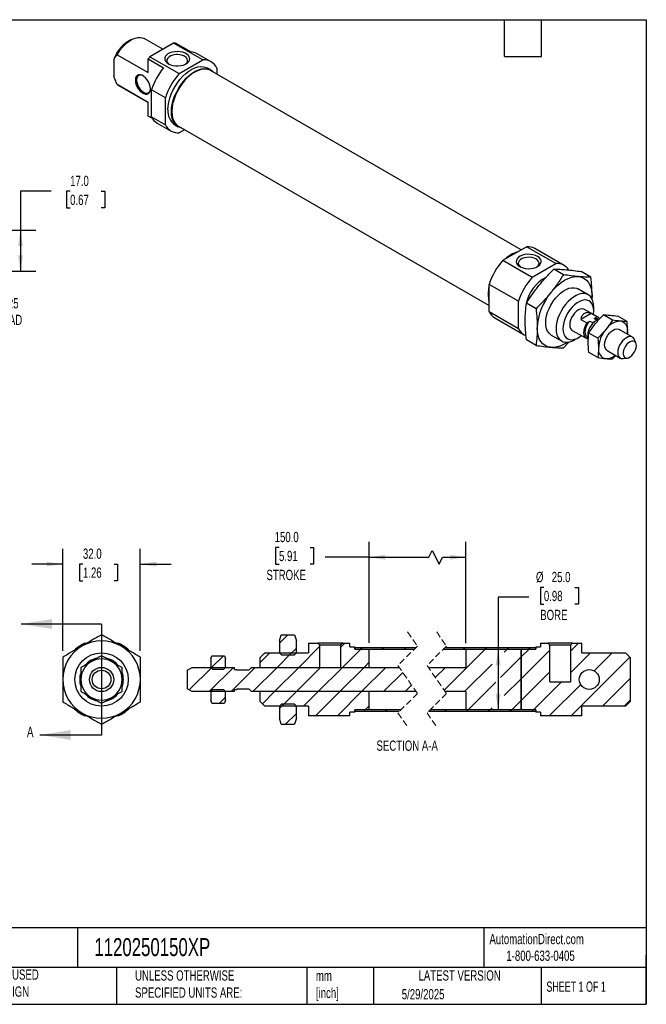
# Model space of a CAD drawing. Header units: millimetres. Extents: x 13 to 546, y 13 to 419.
# Tile 2 of 2: x 288 to 546, y 13 to 419. Entities that reach past the tile are written whole.
import ezdxf

# ---------------------------------------------------------------- set-up
doc = ezdxf.new("R2010")
doc.units = ezdxf.units.MM
doc.header["$LTSCALE"] = 2
doc.linetypes.add('SLD-Dashed', pattern=[1.905, 1.27, -0.635])
doc.linetypes.add('SLD-Solid', pattern=[0])
doc.layers.add('DIMENSIONS', color=140, linetype='SLD-Solid', lineweight=25)
doc.layers.add('TEXT', color=140, linetype='SLD-Solid', lineweight=25)
doc.layers.add('HATCH', color=6, linetype='SLD-Solid')
doc.styles.add('SLDTEXTSTYLE0', font='TXT', dxfattribs={"width": 0.7})
doc.styles.add('SLDTEXTSTYLE1', font='TXT', dxfattribs={"width": 0.65})
doc.dimstyles.new('SLDDIMSTYLE1', dxfattribs={"dimtxt": 4.316016, "dimasz": 6.604, "dimexe": 0, "dimexo": 0.0625, "dimgap": 1.079004, "dimtad": 0, "dimtih": 1, "dimtoh": 1, "dimrnd": 1e-09, "dimzin": 4, "dimdsep": 46, "dimtxsty": 'SLDTEXTSTYLE0', "dimsah": 1, "dimcen": 0.09, "dimadec": 0, "dimazin": 1, "dimtfac": 1, "dimtmove": 0, "dimatfit": 0, "dimfxl": 0, "dimfrac": 2, "dimtolj": 1, "dimtzin": 12, "dimarcsym": 0})
doc.dimstyles.new('SLDDIMSTYLE2', dxfattribs={"dimtxt": 4.316016, "dimasz": 6.604, "dimexe": 0, "dimexo": 0.0625, "dimgap": 1.079004, "dimtad": 0, "dimtih": 1, "dimtoh": 1, "dimrnd": 1e-09, "dimzin": 12, "dimdsep": 46, "dimtxsty": 'SLDTEXTSTYLE0', "dimsah": 1, "dimcen": 0.09, "dimadec": 0, "dimazin": 3, "dimtfac": 1, "dimtmove": 0, "dimatfit": 0, "dimfxl": 0, "dimfrac": 2, "dimtolj": 1, "dimtzin": 12, "dimarcsym": 0})
doc.dimstyles.new('SLDDIMSTYLE3', dxfattribs={"dimtxt": 4.316016, "dimasz": 6.604, "dimexe": 0, "dimexo": 0.0625, "dimgap": 1.079004, "dimtad": 0, "dimtih": 1, "dimtoh": 1, "dimrnd": 1e-09, "dimzin": 4, "dimdsep": 46, "dimtxsty": 'SLDTEXTSTYLE0', "dimsah": 1, "dimcen": 0.09, "dimadec": 0, "dimazin": 1, "dimtfac": 1, "dimtofl": 0, "dimtmove": 0, "dimatfit": 3, "dimfxl": 0, "dimfrac": 2, "dimtolj": 1, "dimtzin": 12, "dimarcsym": 0})

# ---------------------------------------------------------------- blocks, each defined once
blk = doc.blocks.new('_D_8')
at = {"layer": 'DIMENSIONS'}
for p, q in [((305.4, 158.54), (305.4, 200.73)), ((337.4, 158.54), (337.4, 200.73)), ((305.4, 194.38), (292.7, 194.38)), ((313.73, 194.38), (312.28, 194.38)), ((312.28, 194.38), (312.28, 187.52)), ((326.55, 194.38), (328, 194.38)), ((328, 194.38), (328, 187.52)), ((337.4, 194.38), (350.1, 194.38)), ((312.28, 187.52), (313.73, 187.52)), ((328, 187.52), (326.55, 187.52))]:
    blk.add_line(p, q, dxfattribs=at)
for points in [[(305.4, 194.38), (298.8, 195.4), (298.8, 193.37)], [(337.4, 194.38), (344.01, 193.37), (344.01, 195.4)]]:
    blk.add_solid(points, dxfattribs=at)
at = {"layer": 'DIMENSIONS', "char_height": 4.233, "attachment_point": 1, "style": 'SLDTEXTSTYLE0'}
for s, insert in [('32.0', (313.73, 200.81)), ('1.26', (313.73, 192.98))]:
    blk.add_mtext(s, dxfattribs=dict(at, insert=insert))
blk = doc.blocks.new('_D_15')
at = {"layer": 'DIMENSIONS'}
for p, q in [((254.84, 328.76), (254.84, 341.46)), ((220.07, 328.76), (261.19, 328.76)), ((220.07, 318.76), (261.19, 318.76)), ((254.84, 298.71), (254.84, 318.76)), ((267.54, 298.71), (254.84, 298.71))]:
    blk.add_line(p, q, dxfattribs=at)
for points in [[(254.84, 328.76), (255.86, 335.36), (253.83, 335.36)], [(254.84, 318.76), (253.83, 312.15), (255.86, 312.15)]]:
    blk.add_solid(points, dxfattribs=at)
at = {"layer": 'DIMENSIONS', "char_height": 4.233, "attachment_point": 1, "style": 'SLDTEXTSTYLE0'}
for s, insert in [('M10-1.25', (270.44, 304.17)), ('THREAD', (272.39, 297.31))]:
    blk.add_mtext(s, dxfattribs=dict(at, insert=insert))
blk = doc.blocks.new('_D_16')
at = {"layer": 'DIMENSIONS'}
for p, q in [((300.66, 348.26), (287.96, 348.26)), ((287.96, 348.26), (287.96, 332.26)), ((308.44, 348.26), (306.99, 348.26)), ((306.99, 348.26), (306.99, 341.4)), ((321.26, 348.26), (322.71, 348.26)), ((322.71, 348.26), (322.71, 341.4)), ((306.99, 341.4), (308.44, 341.4)), ((322.71, 341.4), (321.26, 341.4)), ((231.97, 332.26), (253.32, 332.26)), ((256.37, 332.26), (294.31, 332.26)), ((287.96, 332.26), (287.96, 315.26)), ((231.97, 315.26), (238.01, 315.26)), ((241.05, 315.26), (253.32, 315.26)), ((256.37, 315.26), (294.31, 315.26))]:
    blk.add_line(p, q, dxfattribs=at)
for points in [[(287.96, 332.26), (286.94, 325.65), (288.97, 325.65)], [(287.96, 315.26), (288.97, 321.86), (286.94, 321.86)]]:
    blk.add_solid(points, dxfattribs=at)
at = {"layer": 'DIMENSIONS', "char_height": 4.233, "attachment_point": 1, "style": 'SLDTEXTSTYLE0'}
for s, insert in [('17.0', (308.44, 354.68)), ('0.67', (308.44, 346.85))]:
    blk.add_mtext(s, dxfattribs=dict(at, insert=insert))
blk = doc.blocks.new('_D_20')
at = {"layer": 'DIMENSIONS'}
for p, q in [((431.85, 161.88), (431.85, 203.59)), ((471.68, 161.8), (471.68, 203.59)), ((394.6, 201.27), (393.15, 201.27)), ((393.15, 201.27), (393.15, 194.41)), ((407.43, 201.27), (408.88, 201.27)), ((408.88, 201.27), (408.88, 194.41)), ((456.39, 197.24), (457.8, 200.06)), ((457.8, 200.06), (460.62, 194.41)), ((431.85, 197.24), (413.58, 197.24)), ((431.85, 197.24), (456.39, 197.24)), ((460.62, 194.41), (462.03, 197.24)), ((462.03, 197.24), (471.68, 197.24)), ((393.15, 194.41), (394.6, 194.41)), ((408.88, 194.41), (407.43, 194.41))]:
    blk.add_line(p, q, dxfattribs=at)
for points in [[(431.85, 197.24), (438.45, 196.22), (438.45, 198.25)], [(471.68, 197.24), (465.07, 198.25), (465.07, 196.22)]]:
    blk.add_solid(points, dxfattribs=at)
at = {"layer": 'DIMENSIONS', "char_height": 4.233, "attachment_point": 1, "style": 'SLDTEXTSTYLE0'}
for s, insert in [('150.0', (392.81, 207.7)), ('5.91', (394.6, 199.87)), ('STROKE', (389.42, 192.04))]:
    blk.add_mtext(s, dxfattribs=dict(at, insert=insert))
blk = doc.blocks.new('_D_21')
at = {"layer": 'DIMENSIONS'}
for p, q in [((503.86, 184.76), (502.41, 184.76)), ((502.41, 184.76), (502.41, 177.9)), ((516.68, 184.76), (518.13, 184.76)), ((518.13, 184.76), (518.13, 177.9)), ((497.7, 180.72), (485, 180.72)), ((485, 180.72), (485, 159.26)), ((502.41, 177.9), (503.86, 177.9)), ((518.13, 177.9), (516.68, 177.9)), ((485, 159.26), (485, 134.26))]:
    blk.add_line(p, q, dxfattribs=at)
for points in [[(485, 159.26), (483.98, 152.66), (486.02, 152.66)], [(485, 134.26), (486.02, 140.86), (483.98, 140.86)]]:
    blk.add_solid(points, dxfattribs=at)
at = {"layer": 'DIMENSIONS', "char_height": 4.233, "attachment_point": 1, "style": 'SLDTEXTSTYLE0'}
for s, insert in [('%%c', (500.6, 191.18)), ('25.0', (507.11, 191.18)), ('0.98', (503.86, 183.35)), ('BORE', (502.36, 175.53))]:
    blk.add_mtext(s, dxfattribs=dict(at, insert=insert))
blk = doc.blocks.new('SW_HATCH_0')
at = {"layer": 'HATCH', "color": 0}
for p, q in [((-65.4, 30.98), (-68.93, 27.44)), ((-65.4, 30.98), (-68.93, 27.44)), ((-65.4, 30.98), (-68.93, 27.44)), ((-61.93, 25.46), (-64.7, 22.69)), ((-61.93, 25.46), (-64.7, 22.69)), ((-61.93, 25.46), (-64.7, 22.69)), ((-52.21, 26.2), (-60.91, 17.5)), ((-52.21, 26.2), (-60.91, 17.5)), ((-52.21, 26.2), (-60.91, 17.5)), ((-41.93, 27.5), (-43.65, 25.78)), ((-41.93, 27.5), (-43.65, 25.78)), ((-41.93, 27.5), (-43.65, 25.78)), ((-35.38, 25.07), (-42.95, 17.5)), ((-35.38, 25.07), (-42.95, 17.5)), ((-35.38, 25.07), (-42.95, 17.5)), ((-34.69, 25.76), (-35.45, 25)), ((-34.69, 25.76), (-35.45, 25)), ((-34.69, 25.76), (-35.45, 25)), ((-25.71, 25.76), (-26.47, 25)), ((-25.71, 25.76), (-26.47, 25)), ((-25.71, 25.76), (-26.47, 25)), ((-16.73, 25.76), (-17.49, 25)), ((-16.73, 25.76), (-17.49, 25)), ((-16.73, 25.76), (-17.49, 25)), ((16.02, 25), (-0.94, 8.04)), ((16.02, 25), (-0.94, 8.04)), ((16.02, 25), (-0.94, 8.04)), ((7.8, 25.76), (7.04, 25)), ((7.8, 25.76), (7.04, 25)), ((7.8, 25.76), (7.04, 25)), ((16.78, 25.76), (16.02, 25)), ((16.78, 25.76), (16.02, 25)), ((16.78, 25.76), (16.02, 25)), ((25, 25), (23.83, 23.83)), ((25, 25), (23.83, 23.83)), ((25, 25), (23.83, 23.83)), ((25.76, 25.76), (25, 25)), ((25.76, 25.76), (25, 25)), ((25.76, 25.76), (25, 25)), ((34.06, 25.07), (30.79, 21.81)), ((34.06, 25.07), (30.79, 21.81)), ((34.06, 25.07), (30.79, 21.81)), ((42.61, 24.65), (30.79, 12.83)), ((42.61, 24.65), (30.79, 12.83)), ((42.61, 24.65), (30.79, 12.83)), ((34.74, 25.76), (33.98, 25)), ((34.74, 25.76), (33.98, 25)), ((34.74, 25.76), (33.98, 25)), ((54.44, 27.5), (51.18, 24.24)), ((54.44, 27.5), (51.18, 24.24)), ((54.44, 27.5), (51.18, 24.24)), ((-92.02, 22.31), (-97.01, 17.33)), ((-92.02, 22.31), (-97.01, 17.33)), ((-92.02, 22.31), (-97.01, 17.33)), ((-72.87, 23.5), (-76.93, 19.44)), ((-72.87, 23.5), (-76.93, 19.44)), ((-72.87, 23.5), (-76.93, 19.44)), ((-63.89, 23.5), (-69.89, 17.5)), ((-63.89, 23.5), (-69.89, 17.5)), ((-63.89, 23.5), (-69.89, 17.5)), ((30.79, 21.81), (22.32, 13.34)), ((30.79, 21.81), (22.32, 13.34)), ((30.79, 21.81), (22.32, 13.34)), ((59.42, 23.5), (51.18, 15.26)), ((59.42, 23.5), (51.18, 15.26)), ((59.42, 23.5), (51.18, 15.26)), ((75.64, 21.76), (51.38, -2.5)), ((75.64, 21.76), (51.38, -2.5)), ((75.64, 21.76), (51.38, -2.5)), ((68.4, 23.5), (60.95, 16.05)), ((68.4, 23.5), (60.95, 16.05)), ((68.4, 23.5), (60.95, 16.05)), ((-96.83, 17.5), (-106.14, 8.2)), ((-96.83, 17.5), (-106.14, 8.2)), ((-96.83, 17.5), (-106.14, 8.2)), ((-87.85, 17.5), (-97.85, 7.5)), ((-87.85, 17.5), (-97.85, 7.5)), ((-87.85, 17.5), (-97.85, 7.5)), ((-78.87, 17.5), (-88.87, 7.5)), ((-78.87, 17.5), (-88.87, 7.5)), ((-78.87, 17.5), (-88.87, 7.5)), ((-69.89, 17.5), (-79.89, 7.5)), ((-69.89, 17.5), (-79.89, 7.5)), ((-69.89, 17.5), (-79.89, 7.5)), ((-60.91, 17.5), (-70.91, 7.5)), ((-60.91, 17.5), (-70.91, 7.5)), ((-60.91, 17.5), (-70.91, 7.5)), ((-51.93, 17.5), (-61.93, 7.5)), ((-51.93, 17.5), (-61.93, 7.5)), ((-51.93, 17.5), (-61.93, 7.5)), ((-42.95, 17.5), (-52.95, 7.5)), ((-42.95, 17.5), (-52.95, 7.5)), ((-42.95, 17.5), (-52.95, 7.5)), ((-33.97, 17.5), (-43.97, 7.5)), ((-33.97, 17.5), (-43.97, 7.5)), ((-33.97, 17.5), (-43.97, 7.5)), ((-24.99, 17.5), (-34.99, 7.5)), ((-24.99, 17.5), (-34.99, 7.5)), ((-24.99, 17.5), (-34.99, 7.5)), ((-31.83, 19.64), (-33.97, 17.5)), ((-31.83, 19.64), (-33.97, 17.5)), ((-31.83, 19.64), (-33.97, 17.5)), ((-0.46, 17.5), (-4.6, 13.36)), ((-0.46, 17.5), (-4.6, 13.36)), ((-0.46, 17.5), (-4.6, 13.36)), ((18.8, 18.8), (7.5, 7.5)), ((18.8, 18.8), (7.5, 7.5)), ((18.8, 18.8), (7.5, 7.5)), ((-18.05, 15.46), (-26.01, 7.5)), ((-18.05, 15.46), (-26.01, 7.5)), ((-18.05, 15.46), (-26.01, 7.5)), ((30.79, 12.83), (23.83, 5.87)), ((30.79, 12.83), (23.83, 5.87)), ((30.79, 12.83), (23.83, 5.87)), ((42.61, 15.67), (30.79, 3.85)), ((42.61, 15.67), (30.79, 3.85)), ((42.61, 15.67), (30.79, 3.85)), ((75.89, 13.03), (64.36, 1.5)), ((75.89, 13.03), (64.36, 1.5)), ((75.89, 13.03), (64.36, 1.5)), ((-14.39, 10.14), (-17.03, 7.5)), ((-14.39, 10.14), (-17.03, 7.5)), ((-14.39, 10.14), (-17.03, 7.5)), ((20.32, 11.34), (8.98, 0)), ((20.32, 11.34), (8.98, 0)), ((20.32, 11.34), (8.98, 0)), ((47.42, 11.5), (35.85, -0.07)), ((47.42, 11.5), (35.85, -0.07)), ((47.42, 11.5), (35.85, -0.07)), ((55.35, 10.45), (42.4, -2.5)), ((55.35, 10.45), (42.4, -2.5)), ((55.35, 10.45), (42.4, -2.5)), ((-91.18, 5.19), (-93.69, 2.69)), ((-91.18, 5.19), (-93.69, 2.69)), ((-91.18, 5.19), (-93.69, 2.69)), ((-70.91, 7.5), (-75.92, 2.49)), ((-70.91, 7.5), (-75.92, 2.49)), ((-70.91, 7.5), (-75.92, 2.49)), ((-61.93, 7.5), (-67.93, 1.5)), ((-61.93, 7.5), (-67.93, 1.5)), ((-61.93, 7.5), (-67.93, 1.5)), ((-52.95, 7.5), (-58.95, 1.5)), ((-52.95, 7.5), (-58.95, 1.5)), ((-52.95, 7.5), (-58.95, 1.5)), ((-43.97, 7.5), (-53.97, -2.5)), ((-43.97, 7.5), (-53.97, -2.5)), ((-43.97, 7.5), (-53.97, -2.5)), ((-34.99, 7.5), (-44.99, -2.5)), ((-34.99, 7.5), (-44.99, -2.5)), ((-34.99, 7.5), (-44.99, -2.5)), ((-67.12, 2.31), (-68.93, 0.5)), ((-67.12, 2.31), (-68.93, 0.5)), ((-67.12, 2.31), (-68.93, 0.5)), ((-33.51, 0), (-34.27, -0.76)), ((-33.51, 0), (-34.27, -0.76)), ((-33.51, 0), (-34.27, -0.76)), ((-31.83, 1.68), (-33.59, -0.07)), ((-31.83, 1.68), (-33.59, -0.07)), ((-31.83, 1.68), (-33.59, -0.07)), ((-24.53, 0), (-25.29, -0.76)), ((-24.53, 0), (-25.29, -0.76)), ((-24.53, 0), (-25.29, -0.76)), ((0, 0), (-0.76, -0.76)), ((0, 0), (-0.76, -0.76)), ((0, 0), (-0.76, -0.76)), ((8.98, 0), (8.22, -0.76)), ((8.98, 0), (8.22, -0.76)), ((8.98, 0), (8.22, -0.76)), ((17.96, 0), (17.2, -0.76)), ((17.96, 0), (17.2, -0.76)), ((17.96, 0), (17.2, -0.76)), ((18.8, 0.84), (17.96, 0)), ((18.8, 0.84), (17.96, 0)), ((18.8, 0.84), (17.96, 0)), ((26.94, 0), (26.18, -0.76)), ((26.94, 0), (26.18, -0.76)), ((26.94, 0), (26.18, -0.76)), ((30.79, 3.85), (26.94, 0)), ((30.79, 3.85), (26.94, 0)), ((30.79, 3.85), (26.94, 0)), ((35.92, 0), (35.16, -0.76)), ((35.92, 0), (35.16, -0.76)), ((35.92, 0), (35.16, -0.76)), ((75.89, 4.05), (73.34, 1.5)), ((75.89, 4.05), (73.34, 1.5)), ((75.89, 4.05), (73.34, 1.5)), ((-61.93, -1.48), (-66.43, -5.98)), ((-61.93, -1.48), (-66.43, -5.98)), ((-61.93, -1.48), (-66.43, -5.98))]:
    blk.add_line(p, q, dxfattribs=at)

msp = doc.modelspace()

# ---------------------------------------------------------------- linework, layer by layer
for p, q in [((333.519, 410.725), (332.105, 409.909)), ((346.641, 406.871), (339.02, 411.27)), ((351.109, 409.45), (341.387, 403.838)), ((363.2, 402.47), (351.109, 409.45)), ((358.269, 405.771), (351.905, 409.445)), ((326.449, 402.661), (326.449, 395.928)), ((327.863, 404.643), (340.591, 397.295)), ((340.591, 402.914), (346.955, 399.24)), ((340.591, 397.295), (340.591, 402.914)), ((341.387, 403.838), (353.479, 396.858)), ((353.479, 396.858), (363.2, 402.47)), ((366.589, 401.706), (360.861, 405.012)), ((366.503, 398.291), (365.089, 399.108)), ((368.946, 399.152), (368.946, 396.604)), ((494.494, 324.126), (366.383, 398.083)), ((340.591, 384.966), (327.863, 392.313)), ((328.021, 392.217), (327.863, 392.313)), ((328.021, 392.217), (340.591, 384.96)), ((347.733, 386.906), (342.005, 390.212)), ((342.005, 378.986), (342.005, 390.212)), ((347.733, 375.68), (347.733, 386.906)), ((340.591, 379.347), (340.591, 384.966)), ((342.409, 378.298), (340.591, 379.347)), ((342.005, 378.986), (347.733, 375.68)), ((344.363, 376.433), (350.09, 373.126)), ((351.59, 375.724), (353.004, 374.908)), ((353.124, 375.116), (481.235, 301.159)), ((355.687, 373.636), (353.479, 372.362)), ((486.981, 319.789), (496.702, 325.401)), ((508.793, 318.421), (496.702, 325.401)), ((512.182, 317.656), (500.091, 324.637)), ((486.981, 319.789), (499.072, 312.809)), ((499.072, 312.809), (508.793, 318.421)), ((511.923, 313.84), (507.963, 316.126)), ((523.237, 312.828), (519.277, 315.114)), ((493.326, 302.856), (481.235, 309.837)), ((481.235, 298.611), (481.235, 309.837)), ((522.16, 305.546), (517.918, 307.995)), ((523.686, 303.702), (523.732, 304.999)), ((523.732, 304.999), (523.694, 303.914)), ((493.326, 291.631), (493.326, 302.856)), ((500.609, 299.766), (496.65, 302.052)), ((481.235, 298.611), (493.326, 291.631)), ((523.378, 297.856), (519.136, 295.407)), ((526.232, 296.267), (520.575, 299.533)), ((525.853, 296.428), (523.378, 297.856)), ((524.439, 298.876), (524.439, 300.509)), ((532.145, 295.095), (528.4, 297.256)), ((538.155, 294.557), (534.411, 296.719)), ((483.592, 296.057), (495.683, 289.077)), ((519.136, 295.407), (521.61, 293.979)), ((521.61, 293.979), (522.826, 294.68)), ((522.826, 294.68), (523.887, 294.068)), ((524.637, 295.726), (525.853, 296.428)), ((525.698, 295.114), (524.637, 295.726)), ((526.243, 295.337), (525.832, 295.574)), ((506.919, 288.942), (511.161, 286.492)), ((515.575, 290.872), (521.232, 287.607)), ((526.134, 287.618), (522.39, 289.779)), ((540.374, 288.103), (534.894, 291.267)), ((538.332, 289.282), (538.404, 290.406)), ((500.609, 284.68), (496.65, 286.966)), ((511.923, 283.668), (514.301, 286.132)), ((516.662, 287.038), (518.076, 287.854)), ((522.127, 287.744), (521.61, 287.446)), ((521.632, 288.3), (522.043, 288.062)), ((541.828, 285.543), (541.177, 287.136)), ((526.134, 279.603), (522.39, 281.765)), ((529.894, 282.606), (535.374, 279.443)), ((532.145, 279.066), (533.477, 280.538)), ((536.613, 279.231), (538.318, 279.463)), ((394.749, 162.76), (395.449, 165.235)), ((394.749, 162.76), (394.749, 157.76)), ((395.449, 165.235), (401.049, 165.235)), ((401.049, 165.235), (401.749, 162.76)), ((401.749, 157.76), (401.749, 162.76)), ((314.53, 161.76), (315.384, 161.76)), ((327.423, 161.76), (328.277, 161.76)), ((406.749, 161.76), (406.749, 157.76)), ((406.749, 161.76), (410.599, 161.76)), ((411.466, 160.893), (410.599, 161.76)), ((420.899, 161.76), (410.599, 161.76)), ((411.466, 151.76), (411.466, 160.893)), ((420.032, 160.893), (411.466, 160.893)), ((420.899, 161.76), (420.032, 160.893)), ((420.032, 160.893), (420.032, 151.76)), ((420.899, 161.76), (423.849, 161.76)), ((423.849, 160.26), (423.849, 161.76)), ((423.849, 160.26), (425.849, 160.26)), ((425.849, 159.335), (425.849, 160.26)), ((425.849, 160.02), (451.125, 160.02)), ((425.849, 160.02), (425.849, 159.26)), ((425.849, 159.335), (431.849, 159.335)), ((425.849, 159.26), (450.365, 159.26)), ((431.849, 151.76), (431.849, 159.335)), ((462.365, 159.26), (500.476, 159.26)), ((463.125, 160.02), (500.476, 160.02)), ((471.676, 159.26), (471.676, 151.76)), ((471.676, 159.26), (494.476, 159.26)), ((494.476, 159.335), (494.476, 134.185)), ((494.476, 159.335), (500.476, 159.335)), ((494.476, 134.26), (494.476, 159.26)), ((500.476, 160.26), (500.476, 159.335)), ((500.476, 160.26), (502.476, 160.26)), ((500.476, 159.26), (500.476, 160.02)), ((502.476, 161.76), (502.476, 160.26)), ((502.476, 161.76), (505.426, 161.76)), ((506.293, 160.893), (505.426, 161.76)), ((515.726, 161.76), (505.426, 161.76)), ((506.293, 145.76), (506.293, 160.893)), ((514.859, 160.893), (506.293, 160.893)), ((515.726, 161.76), (514.859, 160.893)), ((514.859, 160.893), (514.859, 145.76)), ((515.726, 161.76), (519.576, 161.76)), ((519.576, 157.76), (519.576, 161.76)), ((366.499, 155.26), (366.852, 156.575)), ((366.499, 155.26), (366.499, 151.76)), ((366.852, 156.575), (372.147, 156.575)), ((372.147, 156.575), (372.499, 155.26)), ((372.499, 151.76), (372.499, 155.26)), ((386.749, 155.76), (388.749, 157.76)), ((386.749, 155.76), (386.749, 151.76)), ((388.749, 157.76), (406.749, 157.76)), ((394.749, 157.76), (395.561, 156.948)), ((395.561, 156.948), (400.937, 156.948)), ((400.937, 156.948), (401.749, 157.76)), ((519.576, 157.76), (537.576, 157.76)), ((537.576, 157.76), (539.576, 155.76)), ((539.576, 137.76), (539.576, 155.76)), ((356.749, 150.605), (358.749, 151.76)), ((356.749, 150.605), (356.749, 142.915)), ((358.749, 151.76), (376.249, 151.76)), ((366.499, 151.76), (367.176, 151.084)), ((367.176, 151.084), (371.823, 151.084)), ((371.823, 151.084), (372.499, 151.76)), ((376.249, 150.96), (376.249, 151.76)), ((376.249, 150.96), (377.049, 150.96)), ((377.049, 150.96), (377.249, 150.76)), ((377.249, 150.76), (382.249, 150.76)), ((382.249, 150.76), (383.249, 151.76)), ((383.249, 151.76), (444.225, 151.76)), ((386.749, 151.76), (411.466, 151.76)), ((420.032, 151.76), (431.849, 151.76)), ((456.225, 151.76), (471.676, 151.76)), ((358.749, 141.76), (356.749, 142.915)), ((367.176, 142.437), (366.499, 141.76)), ((371.823, 142.437), (367.176, 142.437)), ((372.499, 141.76), (371.823, 142.437)), ((377.049, 142.56), (376.249, 142.56)), ((376.249, 141.76), (376.249, 142.56)), ((377.249, 142.76), (377.049, 142.56)), ((382.249, 142.76), (377.249, 142.76)), ((383.249, 141.76), (382.249, 142.76)), ((506.293, 145.76), (514.859, 145.76)), ((376.249, 141.76), (358.749, 141.76)), ((366.499, 141.76), (366.499, 138.26)), ((366.852, 136.945), (366.499, 138.26)), ((372.499, 138.26), (372.147, 136.945)), ((372.499, 138.26), (372.499, 141.76)), ((451.116, 141.76), (383.249, 141.76)), ((431.849, 141.76), (386.749, 141.76)), ((386.749, 141.76), (386.749, 137.76)), ((431.849, 134.185), (431.849, 141.76)), ((471.676, 141.76), (463.116, 141.76)), ((471.676, 141.76), (471.676, 134.26)), ((366.852, 136.945), (372.147, 136.945)), ((388.749, 135.76), (386.749, 137.76)), ((406.749, 135.76), (388.749, 135.76)), ((395.561, 136.572), (394.749, 135.76)), ((394.749, 135.76), (394.749, 130.76)), ((400.937, 136.572), (395.561, 136.572)), ((401.749, 135.76), (400.937, 136.572)), ((401.749, 130.76), (401.749, 135.76)), ((406.749, 135.76), (406.749, 131.76)), ((444.975, 134.26), (425.849, 134.26)), ((425.849, 134.26), (425.849, 133.5)), ((431.849, 134.185), (425.849, 134.185)), ((425.849, 133.26), (425.849, 134.185)), ((500.476, 134.26), (456.975, 134.26)), ((494.476, 134.26), (471.676, 134.26)), ((500.476, 134.185), (494.476, 134.185)), ((500.476, 133.5), (500.476, 134.26)), ((500.476, 134.185), (500.476, 133.26)), ((537.576, 135.76), (519.576, 135.76)), ((519.576, 131.76), (519.576, 135.76)), ((539.576, 137.76), (537.576, 135.76)), ((315.384, 131.76), (314.53, 131.76)), ((328.277, 131.76), (327.423, 131.76)), ((395.449, 128.285), (394.749, 130.76)), ((401.749, 130.76), (401.049, 128.285)), ((423.849, 131.76), (406.749, 131.76)), ((423.849, 131.76), (423.849, 133.26)), ((425.849, 133.26), (423.849, 133.26)), ((444.215, 133.5), (425.849, 133.5)), ((500.476, 133.5), (456.215, 133.5)), ((502.476, 133.26), (500.476, 133.26)), ((502.476, 133.26), (502.476, 131.76)), ((519.576, 131.76), (502.476, 131.76)), ((395.449, 128.285), (401.049, 128.285))]:
    msp.add_line(p, q)
at = {"color": 7, "linetype": 'SLD-Dashed', "lineweight": 18}
for p, q in [((447.67, 166.37), (451.67, 160.565)), ((459.67, 166.37), (463.67, 160.565)), ((451.67, 160.565), (443.67, 152.565)), ((463.67, 160.565), (455.67, 152.565)), ((443.67, 152.565), (451.67, 140.955)), ((455.67, 152.565), (463.67, 140.955)), ((451.67, 140.955), (443.67, 132.955)), ((463.67, 140.955), (455.67, 132.955)), ((443.67, 132.955), (447.67, 127.15)), ((455.67, 132.955), (459.67, 127.15))]:
    msp.add_line(p, q, dxfattribs=at)
at = {"flags": 128}
for points in [[(327.863, 404.643), (328.713, 406.03), (329.667, 407.322), (330.706, 408.493), (331.807, 409.516), (332.945, 410.369), (334.095, 411.033), (335.233, 411.494), (336.334, 411.742), (337.373, 411.771), (338.327, 411.58), (339.02, 411.27)], [(348.97, 400.868), (349.838, 400.465), (350.836, 400.18), (351.917, 400.025), (353.03, 400.007), (354.124, 400.128), (355.147, 400.382), (356.051, 400.757), (356.795, 401.236), (357.343, 401.796), (357.67, 402.41), (357.76, 403.051), (357.61, 403.688), (357.226, 404.291), (356.626, 404.833), (355.838, 405.288), (354.9, 405.634), (353.855, 405.856), (352.751, 405.942), (351.641, 405.89), (350.577, 405.702), (349.607, 405.385), (348.779, 404.956), (348.129, 404.434), (347.689, 403.843), (347.479, 403.212), (347.509, 402.569), (347.778, 401.945), (348.273, 401.369), (348.97, 400.868)], [(355.919, 400.692), (355.983, 400.738), (356.518, 401.248), (356.825, 401.817), (356.887, 402.412), (356.701, 402.998), (356.277, 403.542), (355.64, 404.011), (354.828, 404.378), (353.886, 404.623), (352.871, 404.731), (351.84, 404.695), (350.854, 404.517), (349.971, 404.209), (349.24, 403.787), (348.706, 403.277), (348.399, 402.708), (348.337, 402.113), (348.523, 401.527), (348.947, 400.983), (349.305, 400.692)], [(348.794, 381.905), (348.879, 383.424), (349.133, 385.013), (349.551, 386.646), (350.126, 388.292), (350.848, 389.923), (351.703, 391.509), (352.677, 393.022), (353.752, 394.434), (354.909, 395.722), (356.127, 396.861), (357.384, 397.832), (358.658, 398.617), (359.927, 399.202), (361.168, 399.577), (362.358, 399.735), (363.476, 399.673), (364.503, 399.392), (365.089, 399.108)], [(350.208, 381.089), (350.293, 382.607), (350.547, 384.197), (350.965, 385.829), (351.54, 387.476), (352.262, 389.106), (353.117, 390.692), (354.091, 392.205), (355.166, 393.618), (356.323, 394.906), (357.541, 396.045), (358.798, 397.016), (360.073, 397.801), (361.341, 398.386), (362.582, 398.761), (363.772, 398.918), (364.89, 398.856), (365.917, 398.575), (366.833, 398.081), (367.624, 397.381), (367.65, 397.352)], [(366.383, 398.083), (366.154, 398.207), (365.161, 398.567), (364.067, 398.703), (362.894, 398.614), (361.661, 398.302), (360.394, 397.771), (359.114, 397.032), (357.846, 396.099), (356.614, 394.989), (355.44, 393.723), (354.347, 392.324), (353.354, 390.818), (352.48, 389.234), (351.742, 387.6), (351.154, 385.948), (350.725, 384.309), (350.465, 382.711), (350.377, 381.187), (350.465, 379.763), (350.725, 378.466), (351.154, 377.321), (351.742, 376.349), (352.48, 375.568), (353.124, 375.116)], [(341.581, 390.559), (341.491, 391.471), (341.225, 392.434), (340.799, 393.393), (340.237, 394.292), (339.573, 395.078), (338.845, 395.705), (338.095, 396.138), (337.367, 396.351), (336.702, 396.332), (336.141, 396.082), (335.715, 395.615), (335.449, 394.959), (335.359, 394.151), (335.449, 393.239), (335.715, 392.276), (336.141, 391.317), (336.702, 390.419), (337.367, 389.633), (338.095, 389.005), (338.845, 388.572), (339.573, 388.359), (340.237, 388.378), (340.799, 388.628), (341.225, 389.095), (341.491, 389.751), (341.581, 390.559)], [(337.941, 396.201), (337.518, 396.26), (336.905, 396.165), (336.407, 395.84), (336.057, 395.307), (335.876, 394.598), (335.876, 393.759), (336.057, 392.842), (336.407, 391.905), (336.905, 391.006), (337.518, 390.202), (338.209, 389.544), (338.935, 389.072), (339.649, 388.817), (340.306, 388.795), (340.866, 389.007), (341.293, 389.439), (341.536, 389.974)], [(354.391, 374.384), (354.091, 374.456), (353.117, 374.845), (352.262, 375.443), (351.54, 376.24), (350.965, 377.223), (350.547, 378.372), (350.293, 379.669), (350.208, 381.089)], [(501.21, 321.391), (500.342, 321.794), (499.345, 322.079), (498.264, 322.234), (497.151, 322.252), (496.057, 322.131), (495.034, 321.877), (494.13, 321.502), (493.386, 321.023), (492.838, 320.463), (492.511, 319.849), (492.421, 319.208), (492.571, 318.571), (492.955, 317.968), (493.555, 317.426), (494.342, 316.971), (495.281, 316.625), (496.326, 316.403), (497.429, 316.317), (498.539, 316.369), (499.604, 316.558), (500.573, 316.874), (501.402, 317.303), (502.052, 317.825), (502.492, 318.416), (502.702, 319.047), (502.672, 319.69), (502.403, 320.314), (501.908, 320.89), (501.21, 321.391)], [(500.597, 320.329), (499.785, 320.697), (498.843, 320.941), (497.827, 321.049), (496.797, 321.013), (495.811, 320.835), (494.927, 320.527), (494.197, 320.106), (493.663, 319.595), (493.356, 319.026), (493.294, 318.431), (493.48, 317.845), (493.904, 317.302), (494.262, 317.01)], [(500.876, 317.01), (500.94, 317.056), (501.474, 317.566), (501.782, 318.135), (501.844, 318.73), (501.658, 319.316), (501.234, 319.86), (500.597, 320.329)], [(506.761, 306.517), (508.089, 308.039), (509.49, 309.397), (510.941, 310.569), (512.418, 311.533), (513.895, 312.274), (515.346, 312.778), (516.748, 313.038), (518.075, 313.048)], [(518.075, 313.048), (519.305, 312.809), (520.418, 312.325), (521.394, 311.603), (522.216, 310.657), (522.871, 309.502), (523.346, 308.158), (523.635, 306.649), (523.732, 304.999)], [(506.919, 288.942), (506.716, 289.067), (505.991, 289.699), (505.41, 290.526), (504.985, 291.53), (504.727, 292.689), (504.64, 293.978), (504.727, 295.367), (504.985, 296.825), (505.41, 298.32), (505.991, 299.818), (506.716, 301.286), (507.568, 302.691), (508.529, 304.002), (509.576, 305.189), (510.687, 306.226), (511.837, 307.09), (512.999, 307.761), (514.149, 308.224), (515.26, 308.47), (516.307, 308.492), (517.268, 308.29), (517.918, 307.995)], [(524.439, 300.509), (524.352, 301.798), (524.093, 302.957), (523.669, 303.962), (523.087, 304.789), (522.363, 305.42), (521.51, 305.841), (520.55, 306.043), (519.502, 306.021), (518.392, 305.775), (517.242, 305.311), (516.079, 304.64), (514.93, 303.777), (513.819, 302.74), (512.772, 301.552), (511.811, 300.242), (510.959, 298.837), (510.234, 297.369), (509.653, 295.871), (509.228, 294.376), (508.969, 292.918), (508.883, 291.529), (508.969, 290.24), (509.228, 289.081), (509.653, 288.076), (510.234, 287.249), (510.959, 286.618), (511.811, 286.197), (512.772, 285.995), (513.819, 286.017), (514.93, 286.263), (516.079, 286.727), (516.662, 287.038)], [(524.439, 298.876), (524.352, 300.036), (524.094, 301.064), (523.672, 301.931), (523.097, 302.616), (522.385, 303.098), (521.556, 303.364), (520.631, 303.408), (519.637, 303.228), (518.6, 302.83), (517.549, 302.223), (516.513, 301.425), (515.519, 300.457), (514.594, 299.345), (513.765, 298.121), (513.053, 296.817), (512.478, 295.469), (512.056, 294.114), (511.798, 292.788), (511.711, 291.529), (511.798, 290.369), (512.056, 289.342), (512.478, 288.474), (513.053, 287.79), (513.765, 287.308), (514.594, 287.041), (515.519, 286.997), (516.513, 287.177), (517.549, 287.575), (518.6, 288.182), (519.317, 288.712)], [(520.575, 299.533), (520.279, 299.667), (519.609, 299.767), (518.862, 299.637), (518.075, 299.285), (517.288, 298.729), (516.541, 297.995), (515.871, 297.122), (515.311, 296.152), (514.89, 295.135), (514.628, 294.121), (514.539, 293.162), (514.628, 292.304), (514.89, 291.592), (515.311, 291.061), (515.575, 290.872)], [(524.317, 297.373), (524.352, 297.617), (524.439, 298.876)], [(521.61, 293.979), (521.017, 292.986), (520.57, 291.937), (520.291, 290.889), (520.196, 289.896), (520.291, 289.013), (520.57, 288.286), (521.017, 287.754), (521.61, 287.446)], [(522.826, 294.68), (522.149, 293.925), (521.572, 293.044), (521.132, 292.093), (520.856, 291.132), (520.762, 290.223), (520.856, 289.421), (521.132, 288.779), (521.572, 288.336), (521.632, 288.3)], [(526.775, 295.46), (526.286, 295.351), (525.5, 294.999), (524.713, 294.443), (523.966, 293.709), (523.295, 292.836), (522.735, 291.866), (522.314, 290.849), (522.053, 289.835), (521.964, 288.875), (522.053, 288.018), (522.199, 287.547)], [(525.832, 295.574), (525.314, 295.753), (524.637, 295.726)], [(526.891, 295.593), (526.446, 296.12), (525.853, 296.428)], [(506.761, 283.888), (505.531, 284.127), (504.418, 284.612), (503.442, 285.333), (502.62, 286.28), (501.966, 287.435), (501.49, 288.778), (501.201, 290.288), (501.104, 291.937)], [(529.894, 282.606), (529.63, 282.795), (529.208, 283.326), (528.947, 284.038), (528.858, 284.895), (528.947, 285.855), (529.208, 286.869), (529.63, 287.886), (530.189, 288.856), (530.86, 289.729), (531.607, 290.463), (532.394, 291.019), (533.181, 291.371), (533.928, 291.5), (534.598, 291.401), (534.894, 291.267)], [(538.404, 290.406), (538.353, 289.471), (538.331, 289.282)], [(541.177, 287.136), (541.059, 287.383), (540.638, 287.914), (540.078, 288.237), (539.408, 288.337), (538.661, 288.207), (537.874, 287.856), (537.087, 287.299), (536.34, 286.566), (535.67, 285.692), (535.11, 284.723), (534.689, 283.705), (534.427, 282.692), (534.338, 281.732), (534.427, 280.875), (534.689, 280.163), (535.11, 279.632), (535.67, 279.308), (536.34, 279.209), (536.613, 279.231)], [(542.007, 284.526), (541.922, 285.258), (541.671, 285.845), (541.27, 286.25), (540.745, 286.449), (540.128, 286.428), (539.459, 286.189), (538.779, 285.747), (538.13, 285.129), (537.555, 284.375), (537.088, 283.532), (536.76, 282.653), (536.591, 281.793), (536.591, 281.006), (536.76, 280.341), (537.088, 279.841), (537.555, 279.537), (538.13, 279.447), (538.779, 279.578), (539.459, 279.921), (540.128, 280.455), (540.745, 281.146), (541.27, 281.951), (541.671, 282.819), (541.922, 283.696), (542.007, 284.526)]]:
    msp.add_lwpolyline(points, dxfattribs=at)
for centre, radius in [((321.404, 146.76), 11), ((321.404, 146.76), 5), ((321.404, 146.76), 3.845), ((522.576, 146.76), 4.1)]:
    msp.add_circle(centre, radius)
for centre, radius, start, end in [((339.33, 398.44), 13.555, 122.20884, 161.85332), ((351.461, 402.273), 7.186, 86.46228, 92.81465), ((360.554, 386.523), 25.83, 137.9047, 140.61133), ((357.964, 399.925), 5.855, 60.33862, 87.01547), ((363.638, 396.594), 5.893, 25.72936, 94.25989), ((368.598, 381.503), 27.982, 140.66443, 161.86681), ((374.235, 378.24), 27.883, 138.10745, 161.89255), ((347.453, 381.649), 6.063, 206.0517, 239.36163), ((355.561, 381.244), 6.8, 174.42093, 234.26689), ((353.041, 378.238), 5.893, 205.72936, 274.25989), ((497.107, 319.303), 6.112, 60.78067, 93.80158), ((496.52, 311.224), 12.544, 106.29657, 133.69806), ((507.737, 301.171), 27.883, 138.10745, 161.89255), ((509.25, 312.608), 5.831, 34.31084, 94.48908), ((519.828, 294.19), 27.883, 138.10745, 161.89255), ((512.584, 298.329), 16.433, 118.63777, 167.11163), ((493.351, 305.857), 12.475, 166.21681, 193.78319), ((525.637, 290.806), 24.558, 140.22793, 177.36071), ((486.655, 301.249), 6.028, 205.95077, 239.46255), ((535.863, 286.938), 7.758, 93.42954, 146.56509), ((534.715, 291.007), 3.738, 350.74812, 79.45322), ((498.655, 294.199), 5.916, 205.73335, 248.16707), ((539.416, 282.866), 13.047, 140.22793, 177.36071), ((507.034, 294.425), 10.54, 268.51664, 306.75193), ((530.073, 282.866), 3.738, 170.74812, 259.45322), ((529.399, 285.308), 6.117, 269.89889, 310.001), ((321.404, 146.76), 16, 60, 120), ((321.404, 146.76), 16, 120, 180), ((321.404, 146.76), 16.5, 114.61998, 132.70079), ((321.404, 146.76), 16.5, 46.92629, 65.38002), ((321.404, 146.76), 16, 0, 60), ((321.404, 146.76), 9, 101.49746, 138.77166), ((321.404, 146.76), 8.5, 60, 120), ((321.404, 146.76), 9, 42.7855, 77.21825), ((321.404, 146.76), 8.5, 120, 180), ((321.404, 146.76), 8.5, 0, 60), ((321.404, 146.76), 16, 180, 240), ((321.404, 146.76), 9, 162.77435, 197.23563), ((321.404, 146.76), 8.5, 180, 240), ((321.404, 146.76), 8.5, 300, 0), ((321.404, 146.76), 16, 300, 0), ((321.404, 146.76), 9, 0, 18.6352), ((321.404, 146.76), 9, 341.75026, 0), ((321.404, 146.76), 9, 221.62604, 258.91165), ((321.404, 146.76), 8.5, 240, 300), ((321.404, 146.76), 9, 282.74683, 317.26547), ((321.404, 146.76), 16.5, 226.92629, 245.38002), ((321.404, 146.76), 16.5, 294.61998, 312.70079), ((321.404, 146.76), 16, 240, 300)]:
    msp.add_arc(centre, radius, start, end)
for points, knots in [([(326.449, 402.661), (326.645, 403.042), (326.867, 403.389), (327.343, 404.043), (327.598, 404.35), (327.863, 404.643)], [0, 0, 0, 0, 0.5, 0.5, 1, 1, 1, 1]), ([(327.863, 392.313), (327.598, 392.913), (327.343, 393.514), (326.867, 394.718), (326.645, 395.322), (326.449, 395.928)], [0, 0, 0, 0, 0.5, 0.5, 1, 1, 1, 1]), ([(501.811, 309.374), (502.76, 310.554), (503.751, 311.703), (505.807, 313.95), (506.872, 315.047), (507.963, 316.126)], [0, 0, 0, 0, 0.5, 0.5, 1, 1, 1, 1]), ([(511.923, 313.84), (511.138, 312.584), (510.323, 311.343), (508.609, 308.899), (507.709, 307.696), (506.761, 306.517)], [0, 0, 0, 0, 0.5, 0.5, 1, 1, 1, 1]), ([(507.963, 316.126), (508.748, 316.13), (509.563, 316.118), (511.277, 316.048), (512.177, 315.99), (513.125, 315.906)], [0, 0, 0, 0, 0.5, 0.5, 1, 1, 1, 1]), ([(518.075, 313.048), (517.127, 313.133), (516.136, 313.244), (514.079, 313.511), (513.014, 313.667), (511.923, 313.84)], [0, 0, 0, 0, 0.5, 0.5, 1, 1, 1, 1]), ([(513.125, 315.906), (514.073, 315.821), (515.064, 315.71), (517.121, 315.443), (518.186, 315.286), (519.277, 315.114)], [0, 0, 0, 0, 0.5, 0.5, 1, 1, 1, 1]), ([(523.237, 312.828), (522.452, 312.824), (521.637, 312.836), (519.923, 312.905), (519.023, 312.963), (518.075, 313.048)], [0, 0, 0, 0, 0.5, 0.5, 1, 1, 1, 1]), ([(496.65, 302.052), (497.435, 303.307), (498.25, 304.549), (499.964, 306.993), (500.863, 308.195), (501.811, 309.374)], [0, 0, 0, 0, 0.5, 0.5, 1, 1, 1, 1]), ([(523.732, 304.999), (523.732, 306.264), (523.686, 307.551), (523.515, 310.163), (523.39, 311.489), (523.237, 312.828)], [0, 0, 0, 0, 0.5, 0.5, 1, 1, 1, 1]), ([(506.761, 306.517), (505.813, 305.337), (504.822, 304.188), (502.766, 301.942), (501.701, 300.844), (500.609, 299.766)], [0, 0, 0, 0, 0.5, 0.5, 1, 1, 1, 1]), ([(496.155, 294.794), (496.155, 296.059), (496.2, 297.293), (496.372, 299.708), (496.496, 300.889), (496.65, 302.052)], [0, 0, 0, 0, 0.5, 0.5, 1, 1, 1, 1]), ([(500.609, 299.766), (500.763, 298.426), (500.887, 297.101), (501.059, 294.488), (501.104, 293.201), (501.104, 291.937)], [0, 0, 0, 0, 0.5, 0.5, 1, 1, 1, 1]), ([(523.378, 297.856), (522.883, 298.061), (522.373, 298.182), (521.402, 298.194), (520.943, 298.083), (520.157, 297.63), (519.832, 297.287), (519.357, 296.44), (519.206, 295.938), (519.136, 295.407)], [0, 0, 0, 0, 0.25, 0.25, 0.5, 0.5, 0.75, 0.75, 1, 1, 1, 1]), ([(496.65, 286.966), (496.496, 288.305), (496.372, 289.631), (496.2, 292.243), (496.155, 293.53), (496.155, 294.794)], [0, 0, 0, 0, 0.5, 0.5, 1, 1, 1, 1]), ([(523.887, 294.068), (524.266, 294.287), (524.625, 294.494), (525.243, 294.851), (525.503, 295.001), (525.698, 295.114)], [0, 0, 0, 0, 0.5, 0.5, 1, 1, 1, 1]), ([(501.104, 291.937), (501.104, 290.673), (501.059, 289.439), (500.887, 287.024), (500.763, 285.842), (500.609, 284.68)], [0, 0, 0, 0, 0.5, 0.5, 1, 1, 1, 1]), ([(500.609, 284.68), (501.701, 284.508), (502.766, 284.351), (504.822, 284.084), (505.813, 283.973), (506.761, 283.888)], [0, 0, 0, 0, 0.5, 0.5, 1, 1, 1, 1]), ([(506.761, 283.888), (507.709, 283.803), (508.609, 283.745), (510.323, 283.676), (511.138, 283.664), (511.923, 283.668)], [0, 0, 0, 0, 0.5, 0.5, 1, 1, 1, 1]), ([(321.404, 165.235), (320.077, 164.469), (318.747, 163.702), (316.081, 162.163), (314.745, 161.391), (313.404, 160.617)], [0, 0, 0, 0, 0.5, 0.5, 1, 1, 1, 1]), ([(329.404, 160.617), (328.063, 161.391), (326.726, 162.163), (324.06, 163.702), (322.73, 164.469), (321.404, 165.235)], [0, 0, 0, 0, 0.5, 0.5, 1, 1, 1, 1]), ([(313.404, 160.617), (312.063, 159.842), (310.726, 159.071), (308.06, 157.531), (306.73, 156.764), (305.404, 155.998)], [0, 0, 0, 0, 0.5, 0.5, 1, 1, 1, 1]), ([(337.404, 155.998), (336.077, 156.764), (334.747, 157.531), (332.081, 159.071), (330.745, 159.842), (329.404, 160.617)], [0, 0, 0, 0, 0.5, 0.5, 1, 1, 1, 1]), ([(305.404, 155.998), (305.404, 154.466), (305.404, 152.931), (305.404, 149.852), (305.404, 148.309), (305.404, 146.76)], [0, 0, 0, 0, 0.5, 0.5, 1, 1, 1, 1]), ([(337.404, 146.76), (337.404, 148.309), (337.404, 149.852), (337.404, 152.931), (337.404, 154.466), (337.404, 155.998)], [0, 0, 0, 0, 0.5, 0.5, 1, 1, 1, 1]), ([(305.404, 146.76), (305.404, 145.212), (305.404, 143.668), (305.404, 140.59), (305.404, 139.055), (305.404, 137.523)], [0, 0, 0, 0, 0.5, 0.5, 1, 1, 1, 1]), ([(337.404, 137.523), (337.404, 139.055), (337.404, 140.59), (337.404, 143.668), (337.404, 145.212), (337.404, 146.76)], [0, 0, 0, 0, 0.5, 0.5, 1, 1, 1, 1]), ([(305.404, 137.523), (306.73, 136.757), (308.06, 135.989), (310.726, 134.45), (312.063, 133.678), (313.404, 132.904)], [0, 0, 0, 0, 0.5, 0.5, 1, 1, 1, 1]), ([(329.404, 132.904), (330.745, 133.678), (332.081, 134.45), (334.747, 135.989), (336.077, 136.757), (337.404, 137.523)], [0, 0, 0, 0, 0.5, 0.5, 1, 1, 1, 1]), ([(313.404, 132.904), (314.745, 132.129), (316.081, 131.358), (318.747, 129.818), (320.077, 129.051), (321.404, 128.285)], [0, 0, 0, 0, 0.5, 0.5, 1, 1, 1, 1]), ([(321.404, 128.285), (322.73, 129.051), (324.06, 129.818), (326.726, 131.358), (328.063, 132.129), (329.404, 132.904)], [0, 0, 0, 0, 0.5, 0.5, 1, 1, 1, 1])]:
    msp.add_open_spline(points, degree=3, knots=knots)
for points in [[(525.146, 293.662), (526.153, 294.914), (527.249, 296.105), (528.4, 297.256)], [(528.4, 297.256), (529.243, 297.256), (530.15, 297.221), (531.156, 297.131)], [(531.156, 297.131), (532.163, 297.041), (533.259, 296.897), (534.411, 296.719)], [(522.39, 289.779), (523.233, 291.109), (524.139, 292.409), (525.146, 293.662)], [(532.145, 295.095), (531.302, 293.765), (530.396, 292.465), (529.389, 291.212)], [(535.399, 294.682), (534.392, 294.772), (533.296, 294.916), (532.145, 295.095)], [(538.155, 294.557), (537.312, 294.557), (536.406, 294.592), (535.399, 294.682)], [(538.404, 290.406), (538.404, 291.749), (538.309, 293.138), (538.155, 294.557)], [(522.141, 285.916), (522.141, 287.259), (522.236, 288.539), (522.39, 289.779)], [(529.389, 291.212), (528.382, 289.96), (527.286, 288.769), (526.134, 287.618)], [(522.39, 281.765), (522.236, 283.184), (522.141, 284.573), (522.141, 285.916)], [(526.134, 287.618), (526.289, 286.199), (526.383, 284.809), (526.383, 283.467)], [(526.383, 283.467), (526.383, 282.124), (526.289, 280.844), (526.134, 279.603)], [(526.134, 279.603), (527.286, 279.425), (528.382, 279.281), (529.389, 279.191)], [(529.389, 279.191), (530.396, 279.101), (531.302, 279.066), (532.145, 279.066)], [(321.404, 156.575), (319.993, 155.761), (318.577, 154.943), (317.154, 154.121)], [(325.654, 154.121), (324.23, 154.943), (322.814, 155.761), (321.404, 156.575)], [(317.154, 154.121), (315.73, 153.299), (314.314, 152.482), (312.904, 151.668)], [(312.904, 151.668), (312.904, 150.039), (312.904, 148.404), (312.904, 146.76)], [(329.904, 151.668), (328.493, 152.482), (327.077, 153.299), (325.654, 154.121)], [(329.904, 146.76), (329.904, 148.404), (329.904, 150.039), (329.904, 151.668)], [(312.904, 146.76), (312.904, 145.116), (312.904, 143.481), (312.904, 141.853)], [(329.904, 141.853), (329.904, 143.481), (329.904, 145.116), (329.904, 146.76)], [(312.904, 141.853), (314.314, 141.038), (315.73, 140.221), (317.154, 139.399)], [(317.154, 139.399), (318.577, 138.577), (319.993, 137.759), (321.404, 136.945)], [(321.404, 136.945), (322.814, 137.759), (324.23, 138.577), (325.654, 139.399)], [(325.654, 139.399), (327.077, 140.221), (328.493, 141.038), (329.904, 141.853)]]:
    msp.add_open_spline(points, degree=3)
at = {"layer": 'TEXT'}
for p, q in [((12.7, 419.1), (546.1, 419.1)), ((487.68, 403.86), (487.68, 419.1)), ((502.92, 403.86), (502.92, 419.1)), ((546.1, 419.1), (546.1, 12.7)), ((487.68, 403.86), (502.92, 403.86)), ((321.404, 169.669), (321.404, 123.851)), ((546.1, 44.252), (12.7, 44.252)), ((311.518, 44.252), (311.518, 27.94)), ((479.151, 44.252), (479.151, 27.94)), ((546.1, 12.7), (546.1, 33.02)), ((546.1, 27.94), (12.7, 27.94)), ((327.56, 27.94), (327.56, 12.7)), ((406.049, 27.94), (406.049, 12.7)), ((433.624, 27.94), (433.624, 12.7)), ((502.697, 27.94), (502.697, 12.7)), ((12.7, 12.7), (546.1, 12.7))]:
    msp.add_line(p, q, dxfattribs=at)
at = {"layer": 'TEXT', "linetype": 'SLD-Solid'}
for p, q in [((321.404, 169.669), (288.268, 169.669)), ((321.404, 123.851), (296.004, 123.851))]:
    msp.add_line(p, q, dxfattribs=at)
at = {"layer": 'TEXT'}
for points in [[(288.268, 169.669), (300.968, 167.637), (300.968, 171.701)], [(296.004, 123.851), (308.704, 121.819), (308.704, 125.883)]]:
    msp.add_solid(points, dxfattribs=at)

# ---------------------------------------------------------------- block references
at = {"layer": 'HATCH'}
msp.add_blockref('SW_HATCH_0', (463.681, 134.26), dxfattribs=at)

# ---------------------------------------------------------------- texts
at = {"layer": 'TEXT'}
for s, insert, char_height, attachment_point, style in [('A', (290.648, 127.277), 4.316, 1, 'SLDTEXTSTYLE0'), ('SECTION A-A', (447.47, 121.58), 4.23333, 2, 'SLDTEXTSTYLE0'), ('AutomationDirect.com', (481.39, 41.753), 4.23333, 1, 'SLDTEXTSTYLE0'), ('1120250150XP', (318.415, 40.013), 7.40833, 1, 'SLDTEXTSTYLE0'), ('1-800-633-0405', (488.383, 34.874), 4.23333, 1, 'SLDTEXTSTYLE0'), ('METRIC UNITS USED ^JFOR PART DESIGN', (255.209, 27.112), 4.23333, 1, 'SLDTEXTSTYLE0'), ('UNLESS OTHERWISE ^JSPECIFIED UNITS ARE:', (335.216, 26.721), 4.23333, 1, 'SLDTEXTSTYLE0'), ('mm^J[inch]', (409.814, 26.594), 4.2333, 1, 'SLDTEXTSTYLE0'), ('LATEST VERSION', (469.104, 26.728), 4.23333, 2, 'SLDTEXTSTYLE0'), ('SHEET 1 OF 1', (504.883, 22.103), 4.23333, 1, 'SLDTEXTSTYLE1'), ('5/29/2025', (445.226, 18.994), 4.2333, 1, 'SLDTEXTSTYLE0')]:
    msp.add_mtext(s, dxfattribs=dict(at, insert=insert, char_height=char_height, attachment_point=attachment_point, style=style))

# ---------------------------------------------------------------- dimensions: what is measured, and where the dimension line sits
at = {"layer": 'DIMENSIONS'}
dim = msp.add_linear_dim(base=(287.956, 315.258), p1=(229.428, 332.258), p2=(229.428, 315.258), angle=90, dimstyle='SLDDIMSTYLE3', dxfattribs=at)
dim.commit()
dim.dimension.update_dxf_attribs({"geometry": '_D_16', "text_midpoint": (287.956, 348.257), "dimtype": 160})
for base, p1, p2, text, dimstyle, picture, middle in [((254.843, 318.758), (217.531, 328.758), (217.531, 318.758), 'M10-1.25\\PTHREAD', 'SLDDIMSTYLE2', '_D_15', (254.843, 298.715)), ((485, 134.26), (500.476, 159.26), (500.476, 134.26), '%%c<>\\PBORE', 'SLDDIMSTYLE3', '_D_21', (485, 180.719))]:
    dim = msp.add_linear_dim(base=base, p1=p1, p2=p2, angle=90, text=text, dimstyle=dimstyle, dxfattribs=at)
    dim.commit()
    dim.dimension.update_dxf_attribs({"geometry": picture, "text_midpoint": middle, "dimtype": 160})
dim = msp.add_linear_dim(base=(431.849, 197.235), p1=(471.676, 159.26), p2=(431.849, 159.335), text='150.0\\PSTROKE', dimstyle='SLDDIMSTYLE3', dxfattribs=at)
dim.commit()
dim.dimension.update_dxf_attribs({"geometry": '_D_20', "text_midpoint": (401.017, 197.235), "dimtype": 160})
dim = msp.add_linear_dim(base=(337.404, 194.382), p1=(305.404, 155.998), p2=(337.404, 155.998), dimstyle='SLDDIMSTYLE1', dxfattribs=at)
dim.commit()
dim.dimension.update_dxf_attribs({"geometry": '_D_8', "text_midpoint": (320.141, 194.382), "dimtype": 160})

doc.saveas('drawing.dxf')
